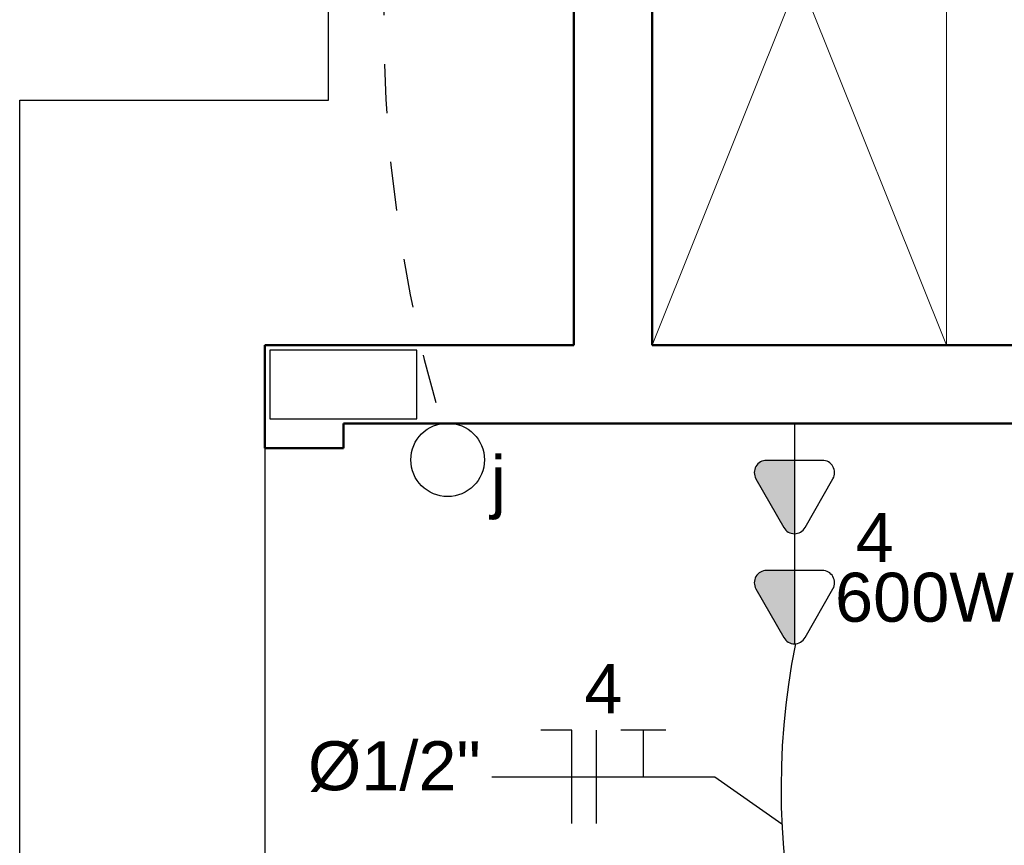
# Model space of a CAD drawing. Extents: x -98 to 248, y -55 to 13.
# Tile 9 of 117: x -9.16 to -7.15, y -31.27 to -29.59. Entities that reach past the tile are written whole.
import ezdxf
from ezdxf.enums import TextEntityAlignment as Align

# ---------------------------------------------------------------- set-up
doc = ezdxf.new("R2010")
doc.units = 0
doc.header["$LTSCALE"] = 0.01
doc.linetypes.add('ELETRODUTO_PISO', pattern=[0.55, 0.4, -0.15])
doc.linetypes.add('ELETRODUTO_TETO', pattern=[1000, 1000, 0])
for name, color, linetype in [('ALVENARIA', 253, 'Continuous'), ('ELETRODUTO', 5, 'Continuous'), ('FIACAO', 7, 'Continuous'), ('INDICACAO_CIRCUITO', 7, 'Continuous'), ('INDICACAO_CIRCUITO_FIA', 7, 'Continuous'), ('INDICACAO_DIAM_TUBULACAO', 7, 'Continuous'), ('INDICACAO_INTERRUPTOR', 7, 'Continuous'), ('INDICACAO_POTENCIA', 7, 'Continuous'), ('INTERRUPTORES', 209, 'Continuous'), ('LINHA_DE_CHAMADA', 1, 'Continuous'), ('TOMADAS', 87, 'Continuous')]:
    doc.layers.add(name, color=color, linetype=linetype)
doc.layers.add('I-FURN', color=7, linetype='Continuous', lineweight=5)
doc.layers.add('X_LIGACAO_VIRTUAL_OBJ', color=7, linetype='Continuous', plot=False)
doc.styles.add('Arial', font='arial.ttf', dxfattribs={"height": 0.1})

# ---------------------------------------------------------------- blocks, each defined once
blk = doc.blocks.new('Armário - Closet - Porta com armação dupla 1 - Armário - Closet - Porta com armação dupla 1-2259789-PTS_ ELETRICOS')
at = {"layer": 'I-FURN', "color": 9, "true_color": 0xc0c0c0}
for p, q in [((0.75, 0), (-0.75, 0.6)), ((-0.75, 0), (0.75, 0.6)), ((-0.75, 0.6), (0.75, 0.6)), ((-0.75, 0.6), (-0.75, 0.582)), ((0.7375, 0.6), (-0.7375, 0.6)), ((0.75, 0.582), (0.75, 0.6)), ((-0.75, 0.582), (-0.75, 0)), ((0.75, 0), (0.75, 0.582)), ((-0.75, 0), (0.75, 0))]:
    blk.add_line(p, q, dxfattribs=at)
blk = doc.blocks.new('BASE 1')
at = {"layer": 'ALVENARIA'}
for p, q in [((5.8099, -6.58), (5.8099, -2.5)), ((5.18, -9.84), (5.18, -6.58)), ((5.18, -6.58), (5.8099, -6.58)), ((5.68, -7.29), (5.68, -9.04))]:
    blk.add_line(p, q, dxfattribs=at)
at = {"layer": 'ALVENARIA', "lineweight": 50}
for p, q in [((6.3099, -3), (6.3099, -7.08)), ((6.4699, -5.535), (6.4699, -7.08)), ((5.68, -7.08), (5.68, -7.29)), ((6.3099, -7.08), (5.68, -7.08)), ((6.4699, -7.08), (7.2299, -7.08)), ((8.87, -7.08), (7.0699, -7.08)), ((5.84, -7.29), (5.84, -7.24)), ((5.84, -7.24), (7.84, -7.24)), ((5.68, -7.29), (5.84, -7.29))]:
    blk.add_line(p, q, dxfattribs=at)
at = {"layer": 'ALVENARIA', "lineweight": 25}
for p, q in [((5.99, -7.09), (5.69, -7.09)), ((5.69, -7.09), (5.69, -7.23)), ((5.99, -7.23), (5.99, -7.09)), ((5.69, -7.23), (5.99, -7.23))]:
    blk.add_line(p, q, dxfattribs=at)
at = {"layer": 'ALVENARIA', "rotation": 270.0000000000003}
blk.add_blockref('Armário - Closet - Porta com armação dupla 1 - Armário - Closet - Porta com armação dupla 1-2259789-PTS_ ELETRICOS', (6.4699, -6.33), dxfattribs=at)
blk = doc.blocks.new('*U142', base_point=(-21890.213, -13707.4426))
blk.add_hatch(color=256).paths.add_polyline_path([(-21890.001, -13707.4643, 0.269143), (-21889.9884, -13707.4426), (-21890.138, -13707.4426), (-21890.138, -13707.4995, 0.575867), (-21890.1006, -13707.5212)])
for p, q in [((-21890.001, -13707.4209), (-21890.1006, -13707.364)), ((-21890.138, -13707.3857), (-21890.138, -13707.4426)), ((-21890.213, -13707.4426), (-21890.138, -13707.4426)), ((-21890.138, -13707.4426), (-21890.138, -13707.4995)), ((-21890.138, -13707.4426), (-21889.9884, -13707.4426)), ((-21890.1006, -13707.5212), (-21890.001, -13707.4643))]:
    blk.add_line(p, q)
for centre, start, end in [((-21890.113, -13707.3857), 60.2551, 180), ((-21890.0134, -13707.4426), 299.7449, 60.2551), ((-21890.113, -13707.4995), 180, 299.7449)]:
    blk.add_arc(centre, 0.025, start, end)
blk = doc.blocks.new('*U143', base_point=(-21888.6317, -13708.6206))
blk.add_hatch(color=256).paths.add_polyline_path([(-21888.4197, -13708.6423, 0.269143), (-21888.4071, -13708.6206), (-21888.5567, -13708.6206), (-21888.5567, -13708.6775, 0.575867), (-21888.5193, -13708.6992)])
for p, q in [((-21888.4197, -13708.5989), (-21888.5193, -13708.542)), ((-21888.5567, -13708.5637), (-21888.5567, -13708.6206)), ((-21888.6317, -13708.6206), (-21888.5567, -13708.6206)), ((-21888.5567, -13708.6206), (-21888.5567, -13708.6775)), ((-21888.5567, -13708.6206), (-21888.4071, -13708.6206)), ((-21888.5193, -13708.6992), (-21888.4197, -13708.6423))]:
    blk.add_line(p, q)
for centre, start, end in [((-21888.5317, -13708.5637), 60.2551, 180), ((-21888.4321, -13708.6206), 299.7449, 60.2551), ((-21888.5317, -13708.6775), 180, 299.7449)]:
    blk.add_arc(centre, 0.025, start, end)
blk = doc.blocks.new('*U144', base_point=(-21887.3246, -13707.22))
at = {"linetype": 'ByBlock'}
blk.add_lwpolyline([(-21887.3246, -13707.22), (-21887.3245, -13707.22)], dxfattribs=at)
blk = doc.blocks.new('*U156', base_point=(-21888.2141, -13707.24))
at = {"linetype": 'ByBlock'}
blk.add_arc((-21887.8439, -13708.6877), 1.495, 78.6288, 104.345, dxfattribs=at)
blk = doc.blocks.new('*U163', base_point=(-21890.3537, -13711.1227))
blk.add_circle((-21890.2787, -13711.1227), 0.075)
blk = doc.blocks.new('*U203', base_point=(576.8177, 148.7459))
blk.add_line((576.8177, 148.5559), (576.8177, 148.9359))
blk = doc.blocks.new('*U240', base_point=(-21887.4523, -13706.8482))
at = {"color": 4}
for p, q in [((-21887.5164, -13706.7532), (-21887.5797, -13706.7532)), ((-21887.5164, -13706.9432), (-21887.5164, -13706.7532))]:
    blk.add_line(p, q, dxfattribs=at)
at = {"color": 3, "linetype": 'Continuous'}
for p, q in [((-21887.3249, -13706.7532), (-21887.4164, -13706.7532)), ((-21887.3706, -13706.8482), (-21887.3706, -13706.7532))]:
    blk.add_line(p, q, dxfattribs=at)
at = {"xscale": 0.5, "yscale": 0.5, "zscale": 0.5}
blk.add_blockref('*U203', (-21887.4664, -13706.8482), dxfattribs=at)

msp = doc.modelspace()

# ---------------------------------------------------------------- linework, layer by layer
at = {"layer": 'ELETRODUTO', "linetype": 'ELETRODUTO_PISO'}
msp.add_arc((-5.4877, -29.5875), 2.9285, 154.3742, 196.3309, dxfattribs=at)
at = {"layer": 'LINHA_DE_CHAMADA'}
for points in [[(-8.1952, -31.1317), (-8.1952, -31.1317), (-7.7404, -31.1317)], [(-7.7404, -31.1317), (-7.6036, -31.2277)]]:
    msp.add_lwpolyline(points, dxfattribs=at)

# ---------------------------------------------------------------- block references
msp.add_blockref('BASE 1', (-14.338, -23.171))
at = {"layer": 'ELETRODUTO', "linetype": 'ELETRODUTO_TETO', "rotation": 90}
msp.add_blockref('*U156', (-7.5581, -31.5251), dxfattribs=at)
at = {"layer": 'FIACAO'}
msp.add_blockref('*U240', (-7.9678, -31.1317), dxfattribs=at)
at = {"layer": 'INTERRUPTORES', "rotation": 270}
msp.add_blockref('*U163', (-8.2853, -30.4099), dxfattribs=at)
at = {"layer": 'TOMADAS', "rotation": 270}
for name, p in [('*U142', (-7.5781, -30.411)), ('*U143', (-7.5781, -30.6356))]:
    msp.add_blockref(name, p, dxfattribs=at)
at = {"layer": 'X_LIGACAO_VIRTUAL_OBJ', "rotation": 90}
msp.add_blockref('*U144', (-7.5781, -30.6356), dxfattribs=at)

# ---------------------------------------------------------------- texts
at = {"layer": 'INDICACAO_CIRCUITO', "style": 'Arial'}
msp.add_text('4', height=0.1, dxfattribs=at).set_placement((-7.4531, -30.6933))
at = {"layer": 'INDICACAO_CIRCUITO_FIA', "style": 'Arial'}
msp.add_text('4', height=0.1, dxfattribs=at).set_placement((-7.9678, -31.0017), align=Align.CENTER)
at = {"layer": 'INDICACAO_DIAM_TUBULACAO', "style": 'Arial'}
msp.add_text('%%C1/2"', height=0.1, dxfattribs=at).set_placement((-8.5701, -31.159))
at = {"layer": 'INDICACAO_INTERRUPTOR', "style": 'Arial'}
msp.add_text('j', height=0.1, dxfattribs=at).set_placement((-8.1973, -30.5772))
at = {"layer": 'INDICACAO_POTENCIA', "style": 'Arial'}
msp.add_text('600W', height=0.1, dxfattribs=at).set_placement((-7.4954, -30.8152))

doc.saveas('drawing.dxf')
